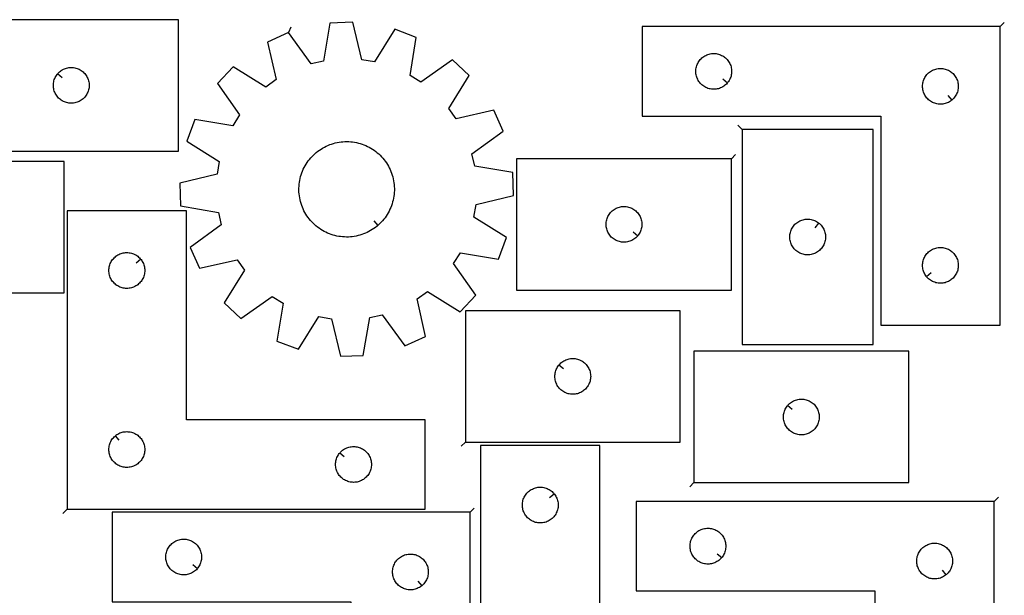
# Model space of a CAD drawing. Header units: millimetres. Extents: x 7 to 1243, y 7 to 1778.
# Tile 16 of 16: x 746 to 1242, y 1489 to 1778. Entities that reach past the tile are written whole.
import ezdxf

# ---------------------------------------------------------------- set-up
doc = ezdxf.new("R2010")
doc.units = ezdxf.units.MM
doc.layers.add('CUT', color=7, linetype='CONTINUOUS', true_color=0x000000)
doc.layers.add('LEADIN', color=1, linetype='CONTINUOUS', true_color=0xff0000)

msp = doc.modelspace()

# ---------------------------------------------------------------- linework, layer by layer
at = {"layer": 'CUT'}
for points in [[(718.355094, 1712.211732), (826.355094, 1712.211732), (826.355094, 1778.211732), (718.355094, 1778.211732)], [(881.633869, 1771.722579), (871.118188, 1766.978539), (875.422342, 1748.086301), (870.189807, 1744.349556), (853.716728, 1754.55152), (845.81697, 1746.144422), (857.023237, 1730.337398), (853.618995, 1724.882692), (834.495732, 1728.004103), (830.414565, 1717.213851), (846.816892, 1706.898518), (845.759208, 1700.556279), (826.897104, 1696.121931), (827.255848, 1684.591243), (846.357129, 1681.338017), (847.807027, 1675.073794), (832.077666, 1663.758776), (836.821706, 1653.243095), (855.713944, 1657.547249), (859.450689, 1652.314714), (849.248725, 1635.841635), (857.655823, 1627.941877), (873.462847, 1639.148144), (878.917553, 1635.743902), (875.796142, 1616.620639), (886.586394, 1612.539472), (896.901727, 1628.941799), (903.243966, 1627.884115), (907.678314, 1609.022011), (919.209002, 1609.380755), (922.462228, 1628.482036), (928.726451, 1629.931934), (940.041469, 1614.202573), (950.55715, 1618.946613), (946.252996, 1637.838851), (951.485531, 1641.575596), (967.95861, 1631.373632), (975.858368, 1639.78073), (964.652101, 1655.587754), (968.056343, 1661.04246), (987.179606, 1657.921049), (991.260773, 1668.711301), (974.858446, 1679.026634), (975.91613, 1685.368873), (994.778234, 1689.803221), (994.41949, 1701.333909), (975.318209, 1704.587135), (973.868311, 1710.851358), (989.597672, 1722.166376), (984.853632, 1732.682057), (965.961394, 1728.377903), (962.224649, 1733.610438), (972.426613, 1750.083517), (964.019515, 1757.983275), (948.212491, 1746.777008), (942.757785, 1750.18125), (945.879196, 1769.304513), (935.088944, 1773.38568), (924.773611, 1756.983353), (918.431372, 1758.041037), (913.997024, 1776.903141), (902.466336, 1776.544397), (899.21311, 1757.443116), (892.948887, 1755.993218)], [(1239.425709, 1774.722024), (1059.425709, 1774.722024), (1059.425709, 1729.722024), (1179.425709, 1729.722024), (1179.425709, 1624.722024), (1239.425709, 1624.722024)], [(1102.379078, 1746.515541), (1102.192267, 1746.287911), (1101.78967, 1745.858063), (1101.359821, 1745.455465), (1100.904561, 1745.081844), (1100.425841, 1744.738797), (1099.925709, 1744.427795), (1099.406307, 1744.150169), (1098.869859, 1743.907108), (1098.318664, 1743.699652), (1097.75508, 1743.528691), (1097.181521, 1743.394956), (1096.600444, 1743.29902), (1096.014337, 1743.241293), (1095.425709, 1743.222024), (1094.83708, 1743.241293), (1094.250973, 1743.29902), (1093.669896, 1743.394956), (1093.096337, 1743.528691), (1092.532753, 1743.699652), (1091.981558, 1743.907108), (1091.44511, 1744.150169), (1090.925709, 1744.427795), (1090.425576, 1744.738797), (1089.946856, 1745.081844), (1089.491596, 1745.455465), (1089.061748, 1745.858063), (1088.65915, 1746.287911), (1088.285529, 1746.743171), (1087.942482, 1747.221891), (1087.63148, 1747.722024), (1087.353854, 1748.241425), (1087.110793, 1748.777873), (1086.903337, 1749.329068), (1086.732376, 1749.892652), (1086.598641, 1750.466211), (1086.502705, 1751.047288), (1086.444978, 1751.633395), (1086.425709, 1752.222024), (1086.444978, 1752.810652), (1086.502705, 1753.396759), (1086.598641, 1753.977836), (1086.732376, 1754.551395), (1086.903337, 1755.114979), (1087.110793, 1755.666174), (1087.353854, 1756.202622), (1087.63148, 1756.722024), (1087.942482, 1757.222156), (1088.285529, 1757.700876), (1088.65915, 1758.156136), (1089.061748, 1758.585985), (1089.491596, 1758.988582), (1089.946856, 1759.362204), (1090.425576, 1759.70525), (1090.925709, 1760.016252), (1091.44511, 1760.293878), (1091.981558, 1760.536939), (1092.532753, 1760.744395), (1093.096337, 1760.915356), (1093.669896, 1761.049091), (1094.250973, 1761.145027), (1094.83708, 1761.202754), (1095.425709, 1761.222024), (1096.014337, 1761.202754), (1096.600444, 1761.145027), (1097.181521, 1761.049091), (1097.75508, 1760.915356), (1098.318664, 1760.744395), (1098.869859, 1760.536939), (1099.406307, 1760.293878), (1099.925709, 1760.016252), (1100.425841, 1759.70525), (1100.904561, 1759.362204), (1101.359821, 1758.988582), (1101.78967, 1758.585985), (1102.192267, 1758.156136), (1102.565889, 1757.700876), (1102.908935, 1757.222156), (1103.219937, 1756.722024), (1103.497563, 1756.202622), (1103.740624, 1755.666174), (1103.94808, 1755.114979), (1104.119041, 1754.551395), (1104.252776, 1753.977836), (1104.348712, 1753.396759), (1104.406439, 1752.810652), (1104.425709, 1752.222024), (1104.406439, 1751.633395), (1104.348712, 1751.047288), (1104.252776, 1750.466211), (1104.119041, 1749.892652), (1103.94808, 1749.329068), (1103.740624, 1748.777873), (1103.497563, 1748.241425), (1103.219937, 1747.722024), (1102.908935, 1747.221891), (1102.565889, 1746.743171)], [(765.401725, 1750.918215), (765.588535, 1751.145844), (765.991133, 1751.575693), (766.420981, 1751.97829), (766.876241, 1752.351912), (767.354962, 1752.694958), (767.855094, 1753.005961), (768.374495, 1753.283587), (768.910943, 1753.526648), (769.462139, 1753.734103), (770.025722, 1753.905064), (770.599281, 1754.038799), (771.180358, 1754.134736), (771.766466, 1754.192462), (772.355094, 1754.211732), (772.943722, 1754.192462), (773.529829, 1754.134736), (774.110907, 1754.038799), (774.684465, 1753.905064), (775.248049, 1753.734103), (775.799245, 1753.526648), (776.335692, 1753.283587), (776.855094, 1753.005961), (777.355226, 1752.694958), (777.833947, 1752.351912), (778.289206, 1751.97829), (778.719055, 1751.575693), (779.121652, 1751.145844), (779.495274, 1750.690585), (779.83832, 1750.211864), (780.149322, 1749.711732), (780.426948, 1749.19233), (780.670009, 1748.655883), (780.877465, 1748.104687), (781.048426, 1747.541103), (781.182161, 1746.967545), (781.278097, 1746.386468), (781.335824, 1745.80036), (781.355094, 1745.211732), (781.335824, 1744.623104), (781.278097, 1744.036996), (781.182161, 1743.455919), (781.048426, 1742.882361), (780.877465, 1742.318777), (780.670009, 1741.767581), (780.426948, 1741.231134), (780.149322, 1740.711732), (779.83832, 1740.2116), (779.495274, 1739.732879), (779.121652, 1739.27762), (778.719055, 1738.847771), (778.289206, 1738.445174), (777.833947, 1738.071552), (777.355226, 1737.728505), (776.855094, 1737.417503), (776.335692, 1737.139877), (775.799245, 1736.896816), (775.248049, 1736.689361), (774.684465, 1736.518399), (774.110907, 1736.384664), (773.529829, 1736.288728), (772.943722, 1736.231002), (772.355094, 1736.211732), (771.766466, 1736.231002), (771.180358, 1736.288728), (770.599281, 1736.384664), (770.025722, 1736.518399), (769.462139, 1736.689361), (768.910943, 1736.896816), (768.374495, 1737.139877), (767.855094, 1737.417503), (767.354962, 1737.728505), (766.876241, 1738.071552), (766.420981, 1738.445174), (765.991133, 1738.847771), (765.588535, 1739.27762), (765.214914, 1739.732879), (764.871867, 1740.2116), (764.560865, 1740.711732), (764.283239, 1741.231134), (764.040178, 1741.767581), (763.832723, 1742.318777), (763.661761, 1742.882361), (763.528026, 1743.455919), (763.43209, 1744.036996), (763.374363, 1744.623104), (763.355094, 1745.211732), (763.374363, 1745.80036), (763.43209, 1746.386468), (763.528026, 1746.967545), (763.661761, 1747.541103), (763.832723, 1748.104687), (764.040178, 1748.655883), (764.283239, 1749.19233), (764.560865, 1749.711732), (764.871867, 1750.211864), (765.214914, 1750.690585)], [(1215.132191, 1737.768654), (1214.904561, 1737.581844), (1214.425841, 1737.238797), (1213.925709, 1736.927795), (1213.406307, 1736.650169), (1212.869859, 1736.407108), (1212.318664, 1736.199652), (1211.75508, 1736.028691), (1211.181521, 1735.894956), (1210.600444, 1735.79902), (1210.014337, 1735.741293), (1209.425709, 1735.722024), (1208.83708, 1735.741293), (1208.250973, 1735.79902), (1207.669896, 1735.894956), (1207.096337, 1736.028691), (1206.532753, 1736.199652), (1205.981558, 1736.407108), (1205.44511, 1736.650169), (1204.925709, 1736.927795), (1204.425576, 1737.238797), (1203.946856, 1737.581844), (1203.491596, 1737.955465), (1203.061748, 1738.358063), (1202.65915, 1738.787911), (1202.285529, 1739.243171), (1201.942482, 1739.721891), (1201.63148, 1740.222024), (1201.353854, 1740.741425), (1201.110793, 1741.277873), (1200.903337, 1741.829068), (1200.732376, 1742.392652), (1200.598641, 1742.966211), (1200.502705, 1743.547288), (1200.444978, 1744.133395), (1200.425709, 1744.722024), (1200.444978, 1745.310652), (1200.502705, 1745.896759), (1200.598641, 1746.477836), (1200.732376, 1747.051395), (1200.903337, 1747.614979), (1201.110793, 1748.166174), (1201.353854, 1748.702622), (1201.63148, 1749.222024), (1201.942482, 1749.722156), (1202.285529, 1750.200876), (1202.65915, 1750.656136), (1203.061748, 1751.085985), (1203.491596, 1751.488582), (1203.946856, 1751.862204), (1204.425576, 1752.20525), (1204.925709, 1752.516252), (1205.44511, 1752.793878), (1205.981558, 1753.036939), (1206.532753, 1753.244395), (1207.096337, 1753.415356), (1207.669896, 1753.549091), (1208.250973, 1753.645027), (1208.83708, 1753.702754), (1209.425709, 1753.722024), (1210.014337, 1753.702754), (1210.600444, 1753.645027), (1211.181521, 1753.549091), (1211.75508, 1753.415356), (1212.318664, 1753.244395), (1212.869859, 1753.036939), (1213.406307, 1752.793878), (1213.925709, 1752.516252), (1214.425841, 1752.20525), (1214.904561, 1751.862204), (1215.359821, 1751.488582), (1215.78967, 1751.085985), (1216.192267, 1750.656136), (1216.565889, 1750.200876), (1216.908935, 1749.722156), (1217.219937, 1749.222024), (1217.497563, 1748.702622), (1217.740624, 1748.166174), (1217.94808, 1747.614979), (1218.119041, 1747.051395), (1218.252776, 1746.477836), (1218.348712, 1745.896759), (1218.406439, 1745.310652), (1218.425709, 1744.722024), (1218.406439, 1744.133395), (1218.348712, 1743.547288), (1218.252776, 1742.966211), (1218.119041, 1742.392652), (1217.94808, 1741.829068), (1217.740624, 1741.277873), (1217.497563, 1740.741425), (1217.219937, 1740.222024), (1216.908935, 1739.721891), (1216.565889, 1739.243171), (1216.192267, 1738.787911), (1215.78967, 1738.358063), (1215.359821, 1737.955465)], [(1109.648271, 1723.000037), (1109.648271, 1615.000037), (1175.648271, 1615.000037), (1175.648271, 1723.000037)], [(926.479116, 1674.766273), (926.107861, 1674.447143), (925.339935, 1673.839702), (924.547871, 1673.26409), (923.732988, 1672.721263), (922.896642, 1672.212126), (922.040225, 1671.737526), (921.165162, 1671.298253), (920.272911, 1670.895038), (919.364955, 1670.528553), (918.442806, 1670.199407), (917.508, 1669.908147), (916.562091, 1669.65526), (915.606655, 1669.441165), (914.643281, 1669.266219), (913.673573, 1669.130714), (912.699145, 1669.034874), (911.721619, 1668.97886), (910.742622, 1668.962764), (909.763782, 1668.986614), (908.78673, 1669.050369), (907.813092, 1669.153924), (906.844488, 1669.297105), (905.88253, 1669.479676), (904.928819, 1669.701332), (903.984943, 1669.961703), (903.052473, 1670.260358), (902.132961, 1670.596797), (901.227936, 1670.970463), (900.338906, 1671.380732), (899.46735, 1671.826922), (898.614719, 1672.308291), (897.782432, 1672.824036), (896.971874, 1673.3733), (896.184394, 1673.955168), (895.421304, 1674.568673), (894.683872, 1675.212792), (893.973326, 1675.886454), (893.29085, 1676.588537), (892.637579, 1677.317874), (892.014599, 1678.073249), (891.422949, 1678.853407), (890.863613, 1679.657047), (890.337522, 1680.482834), (889.845551, 1681.329391), (889.38852, 1682.195311), (888.967188, 1683.079152), (888.582258, 1683.979443), (888.23437, 1684.894686), (887.924102, 1685.823356), (887.651972, 1686.76391), (887.418433, 1687.71478), (887.223872, 1688.674385), (887.068614, 1689.641127), (886.952917, 1690.613397), (886.876975, 1691.589577), (886.840912, 1692.568043), (886.84479, 1693.547165), (886.888601, 1694.525314), (886.972274, 1695.500862), (887.095667, 1696.472185), (887.258578, 1697.437667), (887.460733, 1698.395701), (887.701797, 1699.344692), (887.981368, 1700.28306), (888.298981, 1701.209244), (888.654108, 1702.121703), (889.046157, 1703.018916), (889.474475, 1703.899392), (889.938351, 1704.761665), (890.437012, 1705.6043), (890.969627, 1706.425893), (891.535311, 1707.225078), (892.133122, 1708.000525), (892.762064, 1708.750943), (893.421092, 1709.475082), (894.109108, 1710.171738), (894.824967, 1710.83975), (895.567477, 1711.478009), (896.335403, 1712.08545), (897.127467, 1712.661062), (897.94235, 1713.203889), (898.778696, 1713.713026), (899.635113, 1714.187626), (900.510176, 1714.626899), (901.402427, 1715.030114), (902.310383, 1715.396599), (903.232532, 1715.725746), (904.167338, 1716.017005), (905.113247, 1716.269892), (906.068683, 1716.483987), (907.032057, 1716.658933), (908.001765, 1716.794438), (908.976193, 1716.890278), (909.953719, 1716.946292), (910.932717, 1716.962388), (911.911556, 1716.938538), (912.888608, 1716.874783), (913.862246, 1716.771229), (914.83085, 1716.628047), (915.792808, 1716.445476), (916.746519, 1716.22382), (917.690395, 1715.963449), (918.622865, 1715.664794), (919.542378, 1715.328355), (920.447402, 1714.954689), (921.336432, 1714.54442), (922.207988, 1714.09823), (923.060619, 1713.616861), (923.892906, 1713.101116), (924.703464, 1712.551852), (925.490944, 1711.969984), (926.254035, 1711.356479), (926.991466, 1710.71236), (927.702012, 1710.038698), (928.384488, 1709.336615), (929.037759, 1708.607278), (929.660739, 1707.851903), (930.252389, 1707.071745), (930.811725, 1706.268105), (931.337816, 1705.442318), (931.829787, 1704.595761), (932.286818, 1703.729841), (932.70815, 1702.846), (933.09308, 1701.945709), (933.440968, 1701.030466), (933.751236, 1700.101796), (934.023366, 1699.161242), (934.256906, 1698.210372), (934.451466, 1697.250767), (934.606724, 1696.284025), (934.722421, 1695.311755), (934.798363, 1694.335575), (934.834426, 1693.357109), (934.830548, 1692.377987), (934.786737, 1691.399838), (934.703065, 1690.42429), (934.579671, 1689.452967), (934.416761, 1688.487485), (934.214605, 1687.529451), (933.973542, 1686.58046), (933.69397, 1685.642092), (933.376357, 1684.715908), (933.021231, 1683.80345), (932.629182, 1682.906236), (932.200863, 1682.02576), (931.736987, 1681.163487), (931.238326, 1680.320852), (930.705711, 1679.499259), (930.140027, 1678.700074), (929.542216, 1677.924627), (928.913274, 1677.17421), (928.254246, 1676.45007), (927.56623, 1675.753414), (926.850371, 1675.085402)], [(1104.299779, 1708.335697), (996.299779, 1708.335697), (996.299779, 1642.335697), (1104.299779, 1642.335697)], [(660.745749, 1640.885072), (768.745749, 1640.885072), (768.745749, 1706.885072), (660.745749, 1706.885072)], [(1057.253148, 1669.629215), (1057.066337, 1669.401585), (1056.66374, 1668.971736), (1056.233891, 1668.569139), (1055.778632, 1668.195517), (1055.299911, 1667.852471), (1054.799779, 1667.541469), (1054.280377, 1667.263843), (1053.74393, 1667.020782), (1053.192734, 1666.813326), (1052.62915, 1666.642365), (1052.055592, 1666.50863), (1051.474514, 1666.412694), (1050.888407, 1666.354967), (1050.299779, 1666.335697), (1049.711151, 1666.354967), (1049.125043, 1666.412694), (1048.543966, 1666.50863), (1047.970407, 1666.642365), (1047.406824, 1666.813326), (1046.855628, 1667.020782), (1046.319181, 1667.263843), (1045.799779, 1667.541469), (1045.299647, 1667.852471), (1044.820926, 1668.195517), (1044.365666, 1668.569139), (1043.935818, 1668.971736), (1043.53322, 1669.401585), (1043.159599, 1669.856844), (1042.816552, 1670.335565), (1042.50555, 1670.835697), (1042.227924, 1671.355099), (1041.984863, 1671.891546), (1041.777408, 1672.442742), (1041.606446, 1673.006326), (1041.472711, 1673.579884), (1041.376775, 1674.160962), (1041.319048, 1674.747069), (1041.299779, 1675.335697), (1041.319048, 1675.924325), (1041.376775, 1676.510433), (1041.472711, 1677.09151), (1041.606446, 1677.665069), (1041.777408, 1678.228653), (1041.984863, 1678.779848), (1042.227924, 1679.316296), (1042.50555, 1679.835697), (1042.816552, 1680.335829), (1043.159599, 1680.81455), (1043.53322, 1681.26981), (1043.935818, 1681.699658), (1044.365666, 1682.102256), (1044.820926, 1682.475877), (1045.299647, 1682.818924), (1045.799779, 1683.129926), (1046.319181, 1683.407552), (1046.855628, 1683.650613), (1047.406824, 1683.858068), (1047.970407, 1684.02903), (1048.543966, 1684.162765), (1049.125043, 1684.258701), (1049.711151, 1684.316428), (1050.299779, 1684.335697), (1050.888407, 1684.316428), (1051.474514, 1684.258701), (1052.055592, 1684.162765), (1052.62915, 1684.02903), (1053.192734, 1683.858068), (1053.74393, 1683.650613), (1054.280377, 1683.407552), (1054.799779, 1683.129926), (1055.299911, 1682.818924), (1055.778632, 1682.475877), (1056.233891, 1682.102256), (1056.66374, 1681.699658), (1057.066337, 1681.26981), (1057.439959, 1680.81455), (1057.783005, 1680.335829), (1058.094007, 1679.835697), (1058.371633, 1679.316296), (1058.614695, 1678.779848), (1058.82215, 1678.228653), (1058.993111, 1677.665069), (1059.126846, 1677.09151), (1059.222783, 1676.510433), (1059.280509, 1675.924325), (1059.299779, 1675.335697), (1059.280509, 1674.747069), (1059.222783, 1674.160962), (1059.126846, 1673.579884), (1058.993111, 1673.006326), (1058.82215, 1672.442742), (1058.614695, 1671.891546), (1058.371633, 1671.355099), (1058.094007, 1670.835697), (1057.783005, 1670.335565), (1057.439959, 1669.856844)], [(770.293662, 1532.152554), (950.293662, 1532.152554), (950.293662, 1577.152554), (830.293662, 1577.152554), (830.293662, 1682.152554), (770.293662, 1682.152554)], [(1148.354754, 1675.953406), (1148.582383, 1675.766595), (1149.012232, 1675.363998), (1149.414829, 1674.934149), (1149.788451, 1674.47889), (1150.131497, 1674.000169), (1150.4425, 1673.500037), (1150.720126, 1672.980635), (1150.963187, 1672.444188), (1151.170642, 1671.892992), (1151.341603, 1671.329408), (1151.475338, 1670.75585), (1151.571275, 1670.174773), (1151.629001, 1669.588665), (1151.648271, 1669.000037), (1151.629001, 1668.411409), (1151.571275, 1667.825301), (1151.475338, 1667.244224), (1151.341603, 1666.670665), (1151.170642, 1666.107082), (1150.963187, 1665.555886), (1150.720126, 1665.019439), (1150.4425, 1664.500037), (1150.131497, 1663.999905), (1149.788451, 1663.521184), (1149.414829, 1663.065925), (1149.012232, 1662.636076), (1148.582383, 1662.233479), (1148.127124, 1661.859857), (1147.648403, 1661.51681), (1147.148271, 1661.205808), (1146.628869, 1660.928182), (1146.092422, 1660.685121), (1145.541226, 1660.477666), (1144.977642, 1660.306704), (1144.404084, 1660.172969), (1143.823007, 1660.077033), (1143.236899, 1660.019307), (1142.648271, 1660.000037), (1142.059643, 1660.019307), (1141.473535, 1660.077033), (1140.892458, 1660.172969), (1140.3189, 1660.306704), (1139.755316, 1660.477666), (1139.20412, 1660.685121), (1138.667673, 1660.928182), (1138.148271, 1661.205808), (1137.648139, 1661.51681), (1137.169418, 1661.859857), (1136.714159, 1662.233479), (1136.28431, 1662.636076), (1135.881713, 1663.065925), (1135.508091, 1663.521184), (1135.165044, 1663.999905), (1134.854042, 1664.500037), (1134.576416, 1665.019439), (1134.333355, 1665.555886), (1134.1259, 1666.107082), (1133.954939, 1666.670665), (1133.821203, 1667.244224), (1133.725267, 1667.825301), (1133.667541, 1668.411409), (1133.648271, 1669.000037), (1133.667541, 1669.588665), (1133.725267, 1670.174773), (1133.821203, 1670.75585), (1133.954939, 1671.329408), (1134.1259, 1671.892992), (1134.333355, 1672.444188), (1134.576416, 1672.980635), (1134.854042, 1673.500037), (1135.165044, 1674.000169), (1135.508091, 1674.47889), (1135.881713, 1674.934149), (1136.28431, 1675.363998), (1136.714159, 1675.766595), (1137.169418, 1676.140217), (1137.648139, 1676.483263), (1138.148271, 1676.794266), (1138.667673, 1677.071892), (1139.20412, 1677.314953), (1139.755316, 1677.522408), (1140.3189, 1677.693369), (1140.892458, 1677.827104), (1141.473535, 1677.923041), (1142.059643, 1677.980767), (1142.648271, 1678.000037), (1143.236899, 1677.980767), (1143.823007, 1677.923041), (1144.404084, 1677.827104), (1144.977642, 1677.693369), (1145.541226, 1677.522408), (1146.092422, 1677.314953), (1146.628869, 1677.071892), (1147.148271, 1676.794266), (1147.648403, 1676.483263), (1148.127124, 1676.140217)], [(1202.472339, 1649.015541), (1202.285529, 1649.243171), (1201.942482, 1649.721891), (1201.63148, 1650.222024), (1201.353854, 1650.741425), (1201.110793, 1651.277873), (1200.903337, 1651.829068), (1200.732376, 1652.392652), (1200.598641, 1652.966211), (1200.502705, 1653.547288), (1200.444978, 1654.133395), (1200.425709, 1654.722024), (1200.444978, 1655.310652), (1200.502705, 1655.896759), (1200.598641, 1656.477836), (1200.732376, 1657.051395), (1200.903337, 1657.614979), (1201.110793, 1658.166174), (1201.353854, 1658.702622), (1201.63148, 1659.222024), (1201.942482, 1659.722156), (1202.285529, 1660.200876), (1202.65915, 1660.656136), (1203.061748, 1661.085985), (1203.491596, 1661.488582), (1203.946856, 1661.862204), (1204.425576, 1662.20525), (1204.925709, 1662.516252), (1205.44511, 1662.793878), (1205.981558, 1663.036939), (1206.532753, 1663.244395), (1207.096337, 1663.415356), (1207.669896, 1663.549091), (1208.250973, 1663.645027), (1208.83708, 1663.702754), (1209.425709, 1663.722024), (1210.014337, 1663.702754), (1210.600444, 1663.645027), (1211.181521, 1663.549091), (1211.75508, 1663.415356), (1212.318664, 1663.244395), (1212.869859, 1663.036939), (1213.406307, 1662.793878), (1213.925709, 1662.516252), (1214.425841, 1662.20525), (1214.904561, 1661.862204), (1215.359821, 1661.488582), (1215.78967, 1661.085985), (1216.192267, 1660.656136), (1216.565889, 1660.200876), (1216.908935, 1659.722156), (1217.219937, 1659.222024), (1217.497563, 1658.702622), (1217.740624, 1658.166174), (1217.94808, 1657.614979), (1218.119041, 1657.051395), (1218.252776, 1656.477836), (1218.348712, 1655.896759), (1218.406439, 1655.310652), (1218.425709, 1654.722024), (1218.406439, 1654.133395), (1218.348712, 1653.547288), (1218.252776, 1652.966211), (1218.119041, 1652.392652), (1217.94808, 1651.829068), (1217.740624, 1651.277873), (1217.497563, 1650.741425), (1217.219937, 1650.222024), (1216.908935, 1649.721891), (1216.565889, 1649.243171), (1216.192267, 1648.787911), (1215.78967, 1648.358063), (1215.359821, 1647.955465), (1214.904561, 1647.581844), (1214.425841, 1647.238797), (1213.925709, 1646.927795), (1213.406307, 1646.650169), (1212.869859, 1646.407108), (1212.318664, 1646.199652), (1211.75508, 1646.028691), (1211.181521, 1645.894956), (1210.600444, 1645.79902), (1210.014337, 1645.741293), (1209.425709, 1645.722024), (1208.83708, 1645.741293), (1208.250973, 1645.79902), (1207.669896, 1645.894956), (1207.096337, 1646.028691), (1206.532753, 1646.199652), (1205.981558, 1646.407108), (1205.44511, 1646.650169), (1204.925709, 1646.927795), (1204.425576, 1647.238797), (1203.946856, 1647.581844), (1203.491596, 1647.955465), (1203.061748, 1648.358063), (1202.65915, 1648.787911)], [(807.247031, 1657.859037), (807.433842, 1657.631407), (807.776889, 1657.152686), (808.087891, 1656.652554), (808.365517, 1656.133153), (808.608578, 1655.596705), (808.816033, 1655.04551), (808.986995, 1654.481926), (809.12073, 1653.908367), (809.216666, 1653.32729), (809.274392, 1652.741183), (809.293662, 1652.152554), (809.274392, 1651.563926), (809.216666, 1650.977819), (809.12073, 1650.396742), (808.986995, 1649.823183), (808.816033, 1649.259599), (808.608578, 1648.708404), (808.365517, 1648.171956), (808.087891, 1647.652554), (807.776889, 1647.152422), (807.433842, 1646.673702), (807.06022, 1646.218442), (806.657623, 1645.788593), (806.227774, 1645.385996), (805.772515, 1645.012374), (805.293794, 1644.669328), (804.793662, 1644.358326), (804.27426, 1644.0807), (803.737813, 1643.837639), (803.186617, 1643.630183), (802.623033, 1643.459222), (802.049475, 1643.325487), (801.468398, 1643.229551), (800.88229, 1643.171824), (800.293662, 1643.152554), (799.705034, 1643.171824), (799.118926, 1643.229551), (798.537849, 1643.325487), (797.964291, 1643.459222), (797.400707, 1643.630183), (796.849511, 1643.837639), (796.313064, 1644.0807), (795.793662, 1644.358326), (795.29353, 1644.669328), (794.814809, 1645.012374), (794.35955, 1645.385996), (793.929701, 1645.788593), (793.527104, 1646.218442), (793.153482, 1646.673702), (792.810436, 1647.152422), (792.499433, 1647.652554), (792.221807, 1648.171956), (791.978746, 1648.708404), (791.771291, 1649.259599), (791.60033, 1649.823183), (791.466595, 1650.396742), (791.370658, 1650.977819), (791.312932, 1651.563926), (791.293662, 1652.152554), (791.312932, 1652.741183), (791.370658, 1653.32729), (791.466595, 1653.908367), (791.60033, 1654.481926), (791.771291, 1655.04551), (791.978746, 1655.596705), (792.221807, 1656.133153), (792.499433, 1656.652554), (792.810436, 1657.152686), (793.153482, 1657.631407), (793.527104, 1658.086667), (793.929701, 1658.516515), (794.35955, 1658.919113), (794.814809, 1659.292734), (795.29353, 1659.635781), (795.793662, 1659.946783), (796.313064, 1660.224409), (796.849511, 1660.46747), (797.400707, 1660.674926), (797.964291, 1660.845887), (798.537849, 1660.979622), (799.118926, 1661.075558), (799.705034, 1661.133285), (800.293662, 1661.152554), (800.88229, 1661.133285), (801.468398, 1661.075558), (802.049475, 1660.979622), (802.623033, 1660.845887), (803.186617, 1660.674926), (803.737813, 1660.46747), (804.27426, 1660.224409), (804.793662, 1659.946783), (805.293794, 1659.635781), (805.772515, 1659.292734), (806.227774, 1658.919113), (806.657623, 1658.516515), (807.06022, 1658.086667)], [(970.545356, 1565.918275), (1078.545356, 1565.918275), (1078.545356, 1631.918275), (970.545356, 1631.918275)], [(1085.49755, 1545.516419), (1193.49755, 1545.516419), (1193.49755, 1611.516419), (1085.49755, 1611.516419)], [(1017.591986, 1604.624757), (1017.778797, 1604.852387), (1018.181395, 1605.282236), (1018.611243, 1605.684833), (1019.066503, 1606.058455), (1019.545223, 1606.401501), (1020.045356, 1606.712504), (1020.564757, 1606.99013), (1021.101205, 1607.233191), (1021.6524, 1607.440646), (1022.215984, 1607.611607), (1022.789543, 1607.745342), (1023.37062, 1607.841279), (1023.956727, 1607.899005), (1024.545356, 1607.918275), (1025.133984, 1607.899005), (1025.720091, 1607.841279), (1026.301168, 1607.745342), (1026.874727, 1607.611607), (1027.438311, 1607.440646), (1027.989506, 1607.233191), (1028.525954, 1606.99013), (1029.045356, 1606.712504), (1029.545488, 1606.401501), (1030.024208, 1606.058455), (1030.479468, 1605.684833), (1030.909317, 1605.282236), (1031.311914, 1604.852387), (1031.685536, 1604.397128), (1032.028582, 1603.918407), (1032.339584, 1603.418275), (1032.61721, 1602.898873), (1032.860271, 1602.362426), (1033.067727, 1601.81123), (1033.238688, 1601.247646), (1033.372423, 1600.674088), (1033.468359, 1600.093011), (1033.526086, 1599.506903), (1033.545356, 1598.918275), (1033.526086, 1598.329647), (1033.468359, 1597.743539), (1033.372423, 1597.162462), (1033.238688, 1596.588903), (1033.067727, 1596.02532), (1032.860271, 1595.474124), (1032.61721, 1594.937677), (1032.339584, 1594.418275), (1032.028582, 1593.918143), (1031.685536, 1593.439422), (1031.311914, 1592.984163), (1030.909317, 1592.554314), (1030.479468, 1592.151717), (1030.024208, 1591.778095), (1029.545488, 1591.435048), (1029.045356, 1591.124046), (1028.525954, 1590.84642), (1027.989506, 1590.603359), (1027.438311, 1590.395904), (1026.874727, 1590.224942), (1026.301168, 1590.091207), (1025.720091, 1589.995271), (1025.133984, 1589.937545), (1024.545356, 1589.918275), (1023.956727, 1589.937545), (1023.37062, 1589.995271), (1022.789543, 1590.091207), (1022.215984, 1590.224942), (1021.6524, 1590.395904), (1021.101205, 1590.603359), (1020.564757, 1590.84642), (1020.045356, 1591.124046), (1019.545223, 1591.435048), (1019.066503, 1591.778095), (1018.611243, 1592.151717), (1018.181395, 1592.554314), (1017.778797, 1592.984163), (1017.405175, 1593.439422), (1017.062129, 1593.918143), (1016.751127, 1594.418275), (1016.473501, 1594.937677), (1016.23044, 1595.474124), (1016.022984, 1596.02532), (1015.852023, 1596.588903), (1015.718288, 1597.162462), (1015.622352, 1597.743539), (1015.564625, 1598.329647), (1015.545356, 1598.918275), (1015.564625, 1599.506903), (1015.622352, 1600.093011), (1015.718288, 1600.674088), (1015.852023, 1601.247646), (1016.022984, 1601.81123), (1016.23044, 1602.362426), (1016.473501, 1602.898873), (1016.751127, 1603.418275), (1017.062129, 1603.918407), (1017.405175, 1604.397128)], [(1132.544181, 1584.222902), (1132.730991, 1584.450532), (1133.133589, 1584.88038), (1133.563437, 1585.282978), (1134.018697, 1585.656599), (1134.497418, 1585.999646), (1134.99755, 1586.310648), (1135.516952, 1586.588274), (1136.053399, 1586.831335), (1136.604595, 1587.038791), (1137.168178, 1587.209752), (1137.741737, 1587.343487), (1138.322814, 1587.439423), (1138.908922, 1587.49715), (1139.49755, 1587.516419), (1140.086178, 1587.49715), (1140.672285, 1587.439423), (1141.253363, 1587.343487), (1141.826921, 1587.209752), (1142.390505, 1587.038791), (1142.941701, 1586.831335), (1143.478148, 1586.588274), (1143.99755, 1586.310648), (1144.497682, 1585.999646), (1144.976403, 1585.656599), (1145.431662, 1585.282978), (1145.861511, 1584.88038), (1146.264108, 1584.450532), (1146.63773, 1583.995272), (1146.980776, 1583.516552), (1147.291778, 1583.016419), (1147.569404, 1582.497018), (1147.812466, 1581.96057), (1148.019921, 1581.409375), (1148.190882, 1580.845791), (1148.324617, 1580.272232), (1148.420554, 1579.691155), (1148.47828, 1579.105048), (1148.49755, 1578.516419), (1148.47828, 1577.927791), (1148.420554, 1577.341684), (1148.324617, 1576.760607), (1148.190882, 1576.187048), (1148.019921, 1575.623464), (1147.812466, 1575.072269), (1147.569404, 1574.535821), (1147.291778, 1574.016419), (1146.980776, 1573.516287), (1146.63773, 1573.037567), (1146.264108, 1572.582307), (1145.861511, 1572.152458), (1145.431662, 1571.749861), (1144.976403, 1571.376239), (1144.497682, 1571.033193), (1143.99755, 1570.722191), (1143.478148, 1570.444565), (1142.941701, 1570.201504), (1142.390505, 1569.994048), (1141.826921, 1569.823087), (1141.253363, 1569.689352), (1140.672285, 1569.593416), (1140.086178, 1569.535689), (1139.49755, 1569.516419), (1138.908922, 1569.535689), (1138.322814, 1569.593416), (1137.741737, 1569.689352), (1137.168178, 1569.823087), (1136.604595, 1569.994048), (1136.053399, 1570.201504), (1135.516952, 1570.444565), (1134.99755, 1570.722191), (1134.497418, 1571.033193), (1134.018697, 1571.376239), (1133.563437, 1571.749861), (1133.133589, 1572.152458), (1132.730991, 1572.582307), (1132.35737, 1573.037567), (1132.014323, 1573.516287), (1131.703321, 1574.016419), (1131.425695, 1574.535821), (1131.182634, 1575.072269), (1130.975179, 1575.623464), (1130.804217, 1576.187048), (1130.670482, 1576.760607), (1130.574546, 1577.341684), (1130.516819, 1577.927791), (1130.49755, 1578.516419), (1130.516819, 1579.105048), (1130.574546, 1579.691155), (1130.670482, 1580.272232), (1130.804217, 1580.845791), (1130.975179, 1581.409375), (1131.182634, 1581.96057), (1131.425695, 1582.497018), (1131.703321, 1583.016419), (1132.014323, 1583.516552), (1132.35737, 1583.995272)], [(794.587179, 1569.105924), (794.814809, 1569.292734), (795.29353, 1569.635781), (795.793662, 1569.946783), (796.313064, 1570.224409), (796.849511, 1570.46747), (797.400707, 1570.674926), (797.964291, 1570.845887), (798.537849, 1570.979622), (799.118926, 1571.075558), (799.705034, 1571.133285), (800.293662, 1571.152554), (800.88229, 1571.133285), (801.468398, 1571.075558), (802.049475, 1570.979622), (802.623033, 1570.845887), (803.186617, 1570.674926), (803.737813, 1570.46747), (804.27426, 1570.224409), (804.793662, 1569.946783), (805.293794, 1569.635781), (805.772515, 1569.292734), (806.227774, 1568.919113), (806.657623, 1568.516515), (807.06022, 1568.086667), (807.433842, 1567.631407), (807.776889, 1567.152686), (808.087891, 1566.652554), (808.365517, 1566.133153), (808.608578, 1565.596705), (808.816033, 1565.04551), (808.986995, 1564.481926), (809.12073, 1563.908367), (809.216666, 1563.32729), (809.274392, 1562.741183), (809.293662, 1562.152554), (809.274392, 1561.563926), (809.216666, 1560.977819), (809.12073, 1560.396742), (808.986995, 1559.823183), (808.816033, 1559.259599), (808.608578, 1558.708404), (808.365517, 1558.171956), (808.087891, 1557.652554), (807.776889, 1557.152422), (807.433842, 1556.673702), (807.06022, 1556.218442), (806.657623, 1555.788593), (806.227774, 1555.385996), (805.772515, 1555.012374), (805.293794, 1554.669328), (804.793662, 1554.358326), (804.27426, 1554.0807), (803.737813, 1553.837639), (803.186617, 1553.630183), (802.623033, 1553.459222), (802.049475, 1553.325487), (801.468398, 1553.229551), (800.88229, 1553.171824), (800.293662, 1553.152554), (799.705034, 1553.171824), (799.118926, 1553.229551), (798.537849, 1553.325487), (797.964291, 1553.459222), (797.400707, 1553.630183), (796.849511, 1553.837639), (796.313064, 1554.0807), (795.793662, 1554.358326), (795.29353, 1554.669328), (794.814809, 1555.012374), (794.35955, 1555.385996), (793.929701, 1555.788593), (793.527104, 1556.218442), (793.153482, 1556.673702), (792.810436, 1557.152422), (792.499433, 1557.652554), (792.221807, 1558.171956), (791.978746, 1558.708404), (791.771291, 1559.259599), (791.60033, 1559.823183), (791.466595, 1560.396742), (791.370658, 1560.977819), (791.312932, 1561.563926), (791.293662, 1562.152554), (791.312932, 1562.741183), (791.370658, 1563.32729), (791.466595, 1563.908367), (791.60033, 1564.481926), (791.771291, 1565.04551), (791.978746, 1565.596705), (792.221807, 1566.133153), (792.499433, 1566.652554), (792.810436, 1567.152686), (793.153482, 1567.631407), (793.527104, 1568.086667), (793.929701, 1568.516515), (794.35955, 1568.919113)], [(907.340293, 1560.359037), (907.527104, 1560.586667), (907.929701, 1561.016515), (908.35955, 1561.419113), (908.814809, 1561.792734), (909.29353, 1562.135781), (909.793662, 1562.446783), (910.313064, 1562.724409), (910.849511, 1562.96747), (911.400707, 1563.174926), (911.964291, 1563.345887), (912.537849, 1563.479622), (913.118926, 1563.575558), (913.705034, 1563.633285), (914.293662, 1563.652554), (914.88229, 1563.633285), (915.468398, 1563.575558), (916.049475, 1563.479622), (916.623033, 1563.345887), (917.186617, 1563.174926), (917.737813, 1562.96747), (918.27426, 1562.724409), (918.793662, 1562.446783), (919.293794, 1562.135781), (919.772515, 1561.792734), (920.227774, 1561.419113), (920.657623, 1561.016515), (921.06022, 1560.586667), (921.433842, 1560.131407), (921.776889, 1559.652686), (922.087891, 1559.152554), (922.365517, 1558.633153), (922.608578, 1558.096705), (922.816033, 1557.54551), (922.986995, 1556.981926), (923.12073, 1556.408367), (923.216666, 1555.82729), (923.274392, 1555.241183), (923.293662, 1554.652554), (923.274392, 1554.063926), (923.216666, 1553.477819), (923.12073, 1552.896742), (922.986995, 1552.323183), (922.816033, 1551.759599), (922.608578, 1551.208404), (922.365517, 1550.671956), (922.087891, 1550.152554), (921.776889, 1549.652422), (921.433842, 1549.173702), (921.06022, 1548.718442), (920.657623, 1548.288593), (920.227774, 1547.885996), (919.772515, 1547.512374), (919.293794, 1547.169328), (918.793662, 1546.858326), (918.27426, 1546.5807), (917.737813, 1546.337639), (917.186617, 1546.130183), (916.623033, 1545.959222), (916.049475, 1545.825487), (915.468398, 1545.729551), (914.88229, 1545.671824), (914.293662, 1545.652554), (913.705034, 1545.671824), (913.118926, 1545.729551), (912.537849, 1545.825487), (911.964291, 1545.959222), (911.400707, 1546.130183), (910.849511, 1546.337639), (910.313064, 1546.5807), (909.793662, 1546.858326), (909.29353, 1547.169328), (908.814809, 1547.512374), (908.35955, 1547.885996), (907.929701, 1548.288593), (907.527104, 1548.718442), (907.153482, 1549.173702), (906.810436, 1549.652422), (906.499433, 1550.152554), (906.221807, 1550.671956), (905.978746, 1551.208404), (905.771291, 1551.759599), (905.60033, 1552.323183), (905.466595, 1552.896742), (905.370658, 1553.477819), (905.312932, 1554.063926), (905.293662, 1554.652554), (905.312932, 1555.241183), (905.370658, 1555.82729), (905.466595, 1556.408367), (905.60033, 1556.981926), (905.771291, 1557.54551), (905.978746, 1558.096705), (906.221807, 1558.633153), (906.499433, 1559.152554), (906.810436, 1559.652686), (907.153482, 1560.131407)], [(978.204932, 1414.239224), (1158.204932, 1414.239224), (1158.204932, 1459.239224), (1038.204932, 1459.239224), (1038.204932, 1564.239224), (978.204932, 1564.239224)], [(1015.158301, 1539.945707), (1015.345112, 1539.718077), (1015.688159, 1539.239356), (1015.999161, 1538.739224), (1016.276787, 1538.219823), (1016.519848, 1537.683375), (1016.727303, 1537.13218), (1016.898265, 1536.568596), (1017.032, 1535.995037), (1017.127936, 1535.41396), (1017.185663, 1534.827852), (1017.204932, 1534.239224), (1017.185663, 1533.650596), (1017.127936, 1533.064489), (1017.032, 1532.483411), (1016.898265, 1531.909853), (1016.727303, 1531.346269), (1016.519848, 1530.795073), (1016.276787, 1530.258626), (1015.999161, 1529.739224), (1015.688159, 1529.239092), (1015.345112, 1528.760371), (1014.97149, 1528.305112), (1014.568893, 1527.875263), (1014.139045, 1527.472666), (1013.683785, 1527.099044), (1013.205064, 1526.755998), (1012.704932, 1526.444996), (1012.18553, 1526.16737), (1011.649083, 1525.924309), (1011.097887, 1525.716853), (1010.534304, 1525.545892), (1009.960745, 1525.412157), (1009.379668, 1525.316221), (1008.79356, 1525.258494), (1008.204932, 1525.239224), (1007.616304, 1525.258494), (1007.030196, 1525.316221), (1006.449119, 1525.412157), (1005.875561, 1525.545892), (1005.311977, 1525.716853), (1004.760781, 1525.924309), (1004.224334, 1526.16737), (1003.704932, 1526.444996), (1003.2048, 1526.755998), (1002.726079, 1527.099044), (1002.27082, 1527.472666), (1001.840971, 1527.875263), (1001.438374, 1528.305112), (1001.064752, 1528.760371), (1000.721706, 1529.239092), (1000.410704, 1529.739224), (1000.133078, 1530.258626), (999.890016, 1530.795073), (999.682561, 1531.346269), (999.5116, 1531.909853), (999.377865, 1532.483411), (999.281928, 1533.064489), (999.224202, 1533.650596), (999.204932, 1534.239224), (999.224202, 1534.827852), (999.281928, 1535.41396), (999.377865, 1535.995037), (999.5116, 1536.568596), (999.682561, 1537.13218), (999.890016, 1537.683375), (1000.133078, 1538.219823), (1000.410704, 1538.739224), (1000.721706, 1539.239356), (1001.064752, 1539.718077), (1001.438374, 1540.173337), (1001.840971, 1540.603185), (1002.27082, 1541.005783), (1002.726079, 1541.379404), (1003.2048, 1541.722451), (1003.704932, 1542.033453), (1004.224334, 1542.311079), (1004.760781, 1542.55414), (1005.311977, 1542.761595), (1005.875561, 1542.932557), (1006.449119, 1543.066292), (1007.030196, 1543.162228), (1007.616304, 1543.219955), (1008.204932, 1543.239224), (1008.79356, 1543.219955), (1009.379668, 1543.162228), (1009.960745, 1543.066292), (1010.534304, 1542.932557), (1011.097887, 1542.761595), (1011.649083, 1542.55414), (1012.18553, 1542.311079), (1012.704932, 1542.033453), (1013.205064, 1541.722451), (1013.683785, 1541.379404), (1014.139045, 1541.005783), (1014.568893, 1540.603185), (1014.97149, 1540.173337)], [(1236.502689, 1536.085061), (1056.502689, 1536.085061), (1056.502689, 1491.085061), (1176.502689, 1491.085061), (1176.502689, 1386.085061), (1236.502689, 1386.085061)], [(972.903629, 1530.625832), (792.903629, 1530.625832), (792.903629, 1485.625832), (912.903629, 1485.625832), (912.903629, 1380.625832), (972.903629, 1380.625832)], [(1099.456058, 1507.878578), (1099.269247, 1507.650948), (1098.86665, 1507.2211), (1098.436801, 1506.818502), (1097.981542, 1506.444881), (1097.502821, 1506.101834), (1097.002689, 1505.790832), (1096.483287, 1505.513206), (1095.94684, 1505.270145), (1095.395644, 1505.06269), (1094.832061, 1504.891728), (1094.258502, 1504.757993), (1093.677425, 1504.662057), (1093.091317, 1504.60433), (1092.502689, 1504.585061), (1091.914061, 1504.60433), (1091.327953, 1504.662057), (1090.746876, 1504.757993), (1090.173318, 1504.891728), (1089.609734, 1505.06269), (1089.058538, 1505.270145), (1088.522091, 1505.513206), (1088.002689, 1505.790832), (1087.502557, 1506.101834), (1087.023836, 1506.444881), (1086.568577, 1506.818502), (1086.138728, 1507.2211), (1085.736131, 1507.650948), (1085.362509, 1508.106208), (1085.019463, 1508.584929), (1084.708461, 1509.085061), (1084.430834, 1509.604462), (1084.187773, 1510.14091), (1083.980318, 1510.692106), (1083.809357, 1511.255689), (1083.675622, 1511.829248), (1083.579685, 1512.410325), (1083.521959, 1512.996433), (1083.502689, 1513.585061), (1083.521959, 1514.173689), (1083.579685, 1514.759796), (1083.675622, 1515.340874), (1083.809357, 1515.914432), (1083.980318, 1516.478016), (1084.187773, 1517.029212), (1084.430834, 1517.565659), (1084.708461, 1518.085061), (1085.019463, 1518.585193), (1085.362509, 1519.063914), (1085.736131, 1519.519173), (1086.138728, 1519.949022), (1086.568577, 1520.351619), (1087.023836, 1520.725241), (1087.502557, 1521.068287), (1088.002689, 1521.379289), (1088.522091, 1521.656915), (1089.058538, 1521.899976), (1089.609734, 1522.107432), (1090.173318, 1522.278393), (1090.746876, 1522.412128), (1091.327953, 1522.508064), (1091.914061, 1522.565791), (1092.502689, 1522.585061), (1093.091317, 1522.565791), (1093.677425, 1522.508064), (1094.258502, 1522.412128), (1094.832061, 1522.278393), (1095.395644, 1522.107432), (1095.94684, 1521.899976), (1096.483287, 1521.656915), (1097.002689, 1521.379289), (1097.502821, 1521.068287), (1097.981542, 1520.725241), (1098.436801, 1520.351619), (1098.86665, 1519.949022), (1099.269247, 1519.519173), (1099.642869, 1519.063914), (1099.985916, 1518.585193), (1100.296918, 1518.085061), (1100.574544, 1517.565659), (1100.817605, 1517.029212), (1101.02506, 1516.478016), (1101.196022, 1515.914432), (1101.329757, 1515.340874), (1101.425693, 1514.759796), (1101.483419, 1514.173689), (1101.502689, 1513.585061), (1101.483419, 1512.996433), (1101.425693, 1512.410325), (1101.329757, 1511.829248), (1101.196022, 1511.255689), (1101.02506, 1510.692106), (1100.817605, 1510.14091), (1100.574544, 1509.604462), (1100.296918, 1509.085061), (1099.985916, 1508.584929), (1099.642869, 1508.106208)], [(835.856998, 1502.41935), (835.670187, 1502.19172), (835.26759, 1501.761871), (834.837741, 1501.359274), (834.382482, 1500.985652), (833.903761, 1500.642606), (833.403629, 1500.331604), (832.884227, 1500.053978), (832.34778, 1499.810916), (831.796584, 1499.603461), (831.233001, 1499.4325), (830.659442, 1499.298765), (830.078365, 1499.202828), (829.492257, 1499.145102), (828.903629, 1499.125832), (828.315001, 1499.145102), (827.728893, 1499.202828), (827.147816, 1499.298765), (826.574258, 1499.4325), (826.010674, 1499.603461), (825.459478, 1499.810916), (824.923031, 1500.053978), (824.403629, 1500.331604), (823.903497, 1500.642606), (823.424776, 1500.985652), (822.969517, 1501.359274), (822.539668, 1501.761871), (822.137071, 1502.19172), (821.763449, 1502.646979), (821.420403, 1503.1257), (821.1094, 1503.625832), (820.831774, 1504.145234), (820.588713, 1504.681681), (820.381258, 1505.232877), (820.210297, 1505.796461), (820.076562, 1506.370019), (819.980625, 1506.951096), (819.922899, 1507.537204), (819.903629, 1508.125832), (819.922899, 1508.71446), (819.980625, 1509.300568), (820.076562, 1509.881645), (820.210297, 1510.455204), (820.381258, 1511.018787), (820.588713, 1511.569983), (820.831774, 1512.10643), (821.1094, 1512.625832), (821.420403, 1513.125964), (821.763449, 1513.604685), (822.137071, 1514.059945), (822.539668, 1514.489793), (822.969517, 1514.89239), (823.424776, 1515.266012), (823.903497, 1515.609059), (824.403629, 1515.920061), (824.923031, 1516.197687), (825.459478, 1516.440748), (826.010674, 1516.648203), (826.574258, 1516.819165), (827.147816, 1516.9529), (827.728893, 1517.048836), (828.315001, 1517.106562), (828.903629, 1517.125832), (829.492257, 1517.106562), (830.078365, 1517.048836), (830.659442, 1516.9529), (831.233001, 1516.819165), (831.796584, 1516.648203), (832.34778, 1516.440748), (832.884227, 1516.197687), (833.403629, 1515.920061), (833.903761, 1515.609059), (834.382482, 1515.266012), (834.837741, 1514.89239), (835.26759, 1514.489793), (835.670187, 1514.059945), (836.043809, 1513.604685), (836.386856, 1513.125964), (836.697858, 1512.625832), (836.975484, 1512.10643), (837.218545, 1511.569983), (837.426, 1511.018787), (837.596962, 1510.455204), (837.730697, 1509.881645), (837.826633, 1509.300568), (837.884359, 1508.71446), (837.903629, 1508.125832), (837.884359, 1507.537204), (837.826633, 1506.951096), (837.730697, 1506.370019), (837.596962, 1505.796461), (837.426, 1505.232877), (837.218545, 1504.681681), (836.975484, 1504.145234), (836.697858, 1503.625832), (836.386856, 1503.1257), (836.043809, 1502.646979)], [(1212.209172, 1499.131692), (1211.981542, 1498.944881), (1211.502821, 1498.601834), (1211.002689, 1498.290832), (1210.483287, 1498.013206), (1209.94684, 1497.770145), (1209.395644, 1497.56269), (1208.832061, 1497.391728), (1208.258502, 1497.257993), (1207.677425, 1497.162057), (1207.091317, 1497.10433), (1206.502689, 1497.085061), (1205.914061, 1497.10433), (1205.327953, 1497.162057), (1204.746876, 1497.257993), (1204.173318, 1497.391728), (1203.609734, 1497.56269), (1203.058538, 1497.770145), (1202.522091, 1498.013206), (1202.002689, 1498.290832), (1201.502557, 1498.601834), (1201.023836, 1498.944881), (1200.568577, 1499.318502), (1200.138728, 1499.7211), (1199.736131, 1500.150948), (1199.362509, 1500.606208), (1199.019463, 1501.084929), (1198.708461, 1501.585061), (1198.430834, 1502.104462), (1198.187773, 1502.64091), (1197.980318, 1503.192106), (1197.809357, 1503.755689), (1197.675622, 1504.329248), (1197.579685, 1504.910325), (1197.521959, 1505.496433), (1197.502689, 1506.085061), (1197.521959, 1506.673689), (1197.579685, 1507.259796), (1197.675622, 1507.840874), (1197.809357, 1508.414432), (1197.980318, 1508.978016), (1198.187773, 1509.529212), (1198.430834, 1510.065659), (1198.708461, 1510.585061), (1199.019463, 1511.085193), (1199.362509, 1511.563914), (1199.736131, 1512.019173), (1200.138728, 1512.449022), (1200.568577, 1512.851619), (1201.023836, 1513.225241), (1201.502557, 1513.568287), (1202.002689, 1513.879289), (1202.522091, 1514.156915), (1203.058538, 1514.399976), (1203.609734, 1514.607432), (1204.173318, 1514.778393), (1204.746876, 1514.912128), (1205.327953, 1515.008064), (1205.914061, 1515.065791), (1206.502689, 1515.085061), (1207.091317, 1515.065791), (1207.677425, 1515.008064), (1208.258502, 1514.912128), (1208.832061, 1514.778393), (1209.395644, 1514.607432), (1209.94684, 1514.399976), (1210.483287, 1514.156915), (1211.002689, 1513.879289), (1211.502821, 1513.568287), (1211.981542, 1513.225241), (1212.436801, 1512.851619), (1212.86665, 1512.449022), (1213.269247, 1512.019173), (1213.642869, 1511.563914), (1213.985916, 1511.085193), (1214.296918, 1510.585061), (1214.574544, 1510.065659), (1214.817605, 1509.529212), (1215.02506, 1508.978016), (1215.196022, 1508.414432), (1215.329757, 1507.840874), (1215.425693, 1507.259796), (1215.483419, 1506.673689), (1215.502689, 1506.085061), (1215.483419, 1505.496433), (1215.425693, 1504.910325), (1215.329757, 1504.329248), (1215.196022, 1503.755689), (1215.02506, 1503.192106), (1214.817605, 1502.64091), (1214.574544, 1502.104462), (1214.296918, 1501.585061), (1213.985916, 1501.084929), (1213.642869, 1500.606208), (1213.269247, 1500.150948), (1212.86665, 1499.7211), (1212.436801, 1499.318502)], [(948.610112, 1493.672463), (948.382482, 1493.485652), (947.903761, 1493.142606), (947.403629, 1492.831604), (946.884227, 1492.553978), (946.34778, 1492.310916), (945.796584, 1492.103461), (945.233001, 1491.9325), (944.659442, 1491.798765), (944.078365, 1491.702828), (943.492257, 1491.645102), (942.903629, 1491.625832), (942.315001, 1491.645102), (941.728893, 1491.702828), (941.147816, 1491.798765), (940.574258, 1491.9325), (940.010674, 1492.103461), (939.459478, 1492.310916), (938.923031, 1492.553978), (938.403629, 1492.831604), (937.903497, 1493.142606), (937.424776, 1493.485652), (936.969517, 1493.859274), (936.539668, 1494.261871), (936.137071, 1494.69172), (935.763449, 1495.146979), (935.420403, 1495.6257), (935.1094, 1496.125832), (934.831774, 1496.645234), (934.588713, 1497.181681), (934.381258, 1497.732877), (934.210297, 1498.296461), (934.076562, 1498.870019), (933.980625, 1499.451096), (933.922899, 1500.037204), (933.903629, 1500.625832), (933.922899, 1501.21446), (933.980625, 1501.800568), (934.076562, 1502.381645), (934.210297, 1502.955204), (934.381258, 1503.518787), (934.588713, 1504.069983), (934.831774, 1504.60643), (935.1094, 1505.125832), (935.420403, 1505.625964), (935.763449, 1506.104685), (936.137071, 1506.559945), (936.539668, 1506.989793), (936.969517, 1507.39239), (937.424776, 1507.766012), (937.903497, 1508.109059), (938.403629, 1508.420061), (938.923031, 1508.697687), (939.459478, 1508.940748), (940.010674, 1509.148203), (940.574258, 1509.319165), (941.147816, 1509.4529), (941.728893, 1509.548836), (942.315001, 1509.606562), (942.903629, 1509.625832), (943.492257, 1509.606562), (944.078365, 1509.548836), (944.659442, 1509.4529), (945.233001, 1509.319165), (945.796584, 1509.148203), (946.34778, 1508.940748), (946.884227, 1508.697687), (947.403629, 1508.420061), (947.903761, 1508.109059), (948.382482, 1507.766012), (948.837741, 1507.39239), (949.26759, 1506.989793), (949.670187, 1506.559945), (950.043809, 1506.104685), (950.386856, 1505.625964), (950.697858, 1505.125832), (950.975484, 1504.60643), (951.218545, 1504.069983), (951.426, 1503.518787), (951.596962, 1502.955204), (951.730697, 1502.381645), (951.826633, 1501.800568), (951.884359, 1501.21446), (951.903629, 1500.625832), (951.884359, 1500.037204), (951.826633, 1499.451096), (951.730697, 1498.870019), (951.596962, 1498.296461), (951.426, 1497.732877), (951.218545, 1497.181681), (950.975484, 1496.645234), (950.697858, 1496.125832), (950.386856, 1495.6257), (950.043809, 1495.146979), (949.670187, 1494.69172), (949.26759, 1494.261871), (948.837741, 1493.859274)]]:
    msp.add_lwpolyline(points, close=True, dxfattribs=at)
at = {"layer": 'LEADIN'}
for p, q in [((882.695174, 1774.528578), (881.633869, 1771.722579)), ((1241.547029, 1776.843344), (1239.425709, 1774.722024)), ((767.720756, 1749.015035), (765.401725, 1750.918215)), ((1100.060046, 1748.418721), (1102.379078, 1746.515541)), ((1213.229011, 1740.087686), (1215.132191, 1737.768654)), ((1107.526951, 1725.121357), (1109.648271, 1723.000037)), ((1106.421099, 1710.457018), (1104.299779, 1708.335697)), ((924.523528, 1677.041284), (926.479116, 1674.766273)), ((1146.451574, 1673.634375), (1148.354754, 1675.953406)), ((1054.934117, 1671.532395), (1057.253148, 1669.629215)), ((804.928, 1655.955857), (807.247031, 1657.859037)), ((1204.791371, 1650.918721), (1202.472339, 1649.015541)), ((1019.911018, 1602.721578), (1017.591986, 1604.624757)), ((1134.863212, 1582.319722), (1132.544181, 1584.222902)), ((796.490359, 1566.786892), (794.587179, 1569.105924)), ((968.424035, 1563.796955), (970.545356, 1565.918275)), ((909.659324, 1558.455857), (907.340293, 1560.359037)), ((1083.376229, 1543.395099), (1085.49755, 1545.516419)), ((1012.83927, 1538.042527), (1015.158301, 1539.945707)), ((1238.62401, 1538.206381), (1236.502689, 1536.085061)), ((768.172342, 1530.031234), (770.293662, 1532.152554)), ((975.024949, 1532.747153), (972.903629, 1530.625832)), ((1097.137027, 1509.781758), (1099.456058, 1507.878578)), ((833.537967, 1504.322529), (835.856998, 1502.41935)), ((1210.305992, 1501.450723), (1212.209172, 1499.131692)), ((946.706932, 1495.991494), (948.610112, 1493.672463))]:
    msp.add_line(p, q, dxfattribs=at)

doc.saveas('drawing.dxf')
